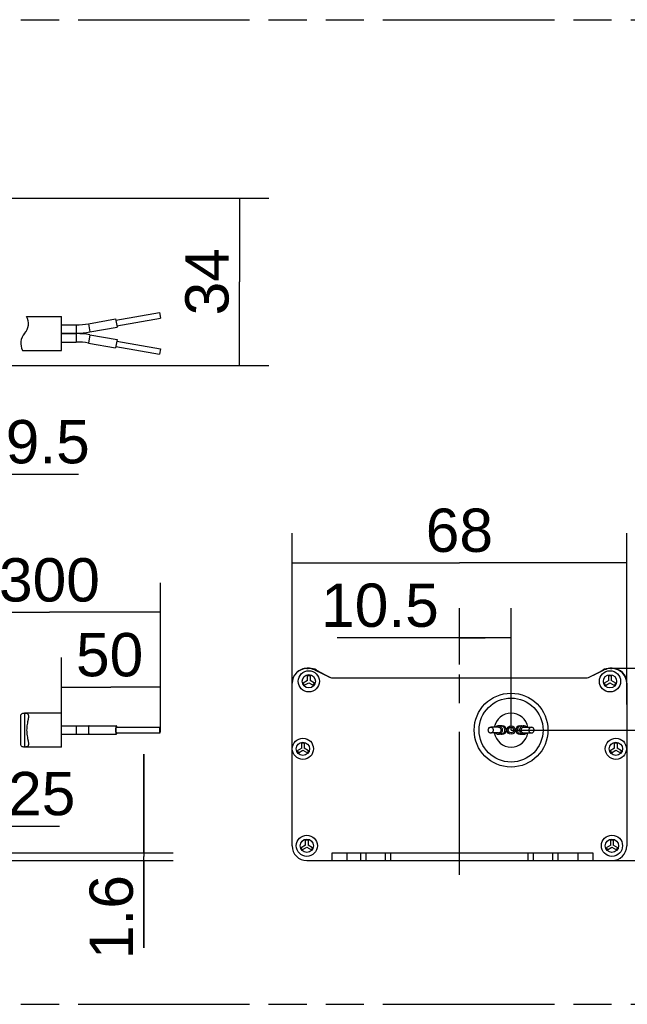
# Model space of a CAD drawing. Header units: millimetres. Extents: x 0 to 210, y 0 to 297.
# Tile 4 of 10: x 109 to 140, y 133 to 183. Entities that reach past the tile are written whole.
import ezdxf
from ezdxf.enums import TextEntityAlignment as Align

# ---------------------------------------------------------------- set-up
doc = ezdxf.new("R2010")
doc.units = ezdxf.units.MM
doc.header["$LTSCALE"] = 19.36
doc.linetypes.add('CENTER', pattern=[0.6, 0.375, -0.075, 0.075, -0.075])
doc.linetypes.add('PHANTOM', pattern=[0.8, 0.45, -0.05, 0.1, -0.05, 0.1, -0.05])
doc.layers.get('0').update_dxf_attribs({"linetype": 'CONTINUOUS'})
for name, color, linetype in [('DEFAULT_3', 7, 'PHANTOM'), ('Z_AXIS', 7, 'CONTINUOUS'), ('Z_DIM_2D', 7, 'CONTINUOUS')]:
    doc.layers.add(name, color=color, linetype=linetype)
doc.styles.add('TEXTSTYLE_3', font='helveticaneueltw1g-ltcn.otf')
doc.dimstyles.new('DIMSTYLE_1', dxfattribs={"dimtxt": 2.2, "dimasz": 3.5, "dimexe": 1.5, "dimexo": 0, "dimgap": 0.55, "dimtad": 1, "dimdec": 0, "dimlfac": 4, "dimdsep": 46, "dimtxsty": 'TEXTSTYLE_3', "dimblk": '_FILLED', "dimblk1": '_FILLED', "dimblk2": '_FILLED', "dimcen": 0.09, "dimclrt": 5, "dimadec": 4, "dimazin": 2, "dimtp": 0.3, "dimtm": 0.3, "dimtfac": 1, "dimtdec": 0, "dimtofl": 0, "dimtmove": 0, "dimatfit": 3, "dimldrblk": '_FILLED', "dimfxl": 0, "dimtolj": 1, "dimarcsym": 0})
doc.dimstyles.new('DIMSTYLE_3', dxfattribs={"dimtxt": 2.2, "dimasz": 3.5, "dimexe": 1.5, "dimexo": 0, "dimgap": 0.55, "dimtad": 1, "dimdec": 1, "dimlfac": 4, "dimdsep": 46, "dimtxsty": 'TEXTSTYLE_3', "dimblk": '_FILLED', "dimblk1": '_FILLED', "dimblk2": '_FILLED', "dimcen": 0.09, "dimclrt": 5, "dimadec": 4, "dimazin": 2, "dimtp": 0.3, "dimtm": 0.3, "dimtfac": 1, "dimtdec": 1, "dimtofl": 0, "dimtmove": 0, "dimatfit": 3, "dimldrblk": '_FILLED', "dimfxl": 0, "dimtolj": 1, "dimarcsym": 0})
doc.dimstyles.new('DIMSTYLE_4', dxfattribs={"dimtxt": 2.2, "dimasz": 3.5, "dimexe": 1.5, "dimexo": 0, "dimgap": 0.55, "dimtad": 1, "dimdec": 1, "dimlfac": 4, "dimdsep": 46, "dimtxsty": 'TEXTSTYLE_3', "dimblk": '_FILLED', "dimblk1": '_FILLED', "dimblk2": '_FILLED', "dimcen": 0.09, "dimclrt": 5, "dimadec": 4, "dimazin": 2, "dimtp": 0.2, "dimtm": 0.2, "dimtfac": 1, "dimtdec": 1, "dimtofl": 0, "dimtmove": 0, "dimatfit": 3, "dimldrblk": '_FILLED', "dimfxl": 0, "dimtolj": 1, "dimarcsym": 0})
doc.dimstyles.new('DIMSTYLE_6', dxfattribs={"dimtxt": 2.2, "dimasz": 3.5, "dimexe": 1.5, "dimexo": 0, "dimgap": 0.55, "dimtad": 1, "dimdec": 4, "dimlfac": 4, "dimdsep": 46, "dimtxsty": 'TEXTSTYLE_3', "dimblk": '_FILLED', "dimblk1": '_FILLED', "dimblk2": '_FILLED', "dimcen": 0.09, "dimclrt": 5, "dimadec": 4, "dimazin": 2, "dimtp": 0.2, "dimtm": 0.2, "dimtfac": 1, "dimtdec": 4, "dimtofl": 0, "dimtmove": 0, "dimatfit": 3, "dimldrblk": '_FILLED', "dimfxl": 0, "dimtolj": 1, "dimarcsym": 0})
doc.dimstyles.new('DIMSTYLE_7', dxfattribs={"dimtxt": 2.2, "dimasz": 3.5, "dimexe": 1.5, "dimexo": 0, "dimgap": 0.55, "dimtad": 1, "dimdec": 1, "dimlfac": 4, "dimdsep": 46, "dimtxsty": 'TEXTSTYLE_3', "dimblk": '_FILLED', "dimblk1": '_FILLED', "dimblk2": '_FILLED', "dimcen": 0.09, "dimclrt": 5, "dimadec": 4, "dimazin": 2, "dimtp": 0.1, "dimtm": 0.1, "dimtfac": 1, "dimtdec": 1, "dimtofl": 0, "dimtmove": 0, "dimatfit": 3, "dimldrblk": '_FILLED', "dimfxl": 0, "dimtolj": 1, "dimarcsym": 0})
doc.dimstyles.new('DIMSTYLE_8', dxfattribs={"dimtxt": 2.2, "dimasz": 3.5, "dimexe": 1.5, "dimexo": 0, "dimgap": 0.55, "dimtad": 1, "dimlfac": 4, "dimdsep": 46, "dimtxsty": 'TEXTSTYLE_3', "dimblk": '_FILLED', "dimblk1": '_FILLED', "dimblk2": '_FILLED', "dimcen": 0.09, "dimclrt": 5, "dimadec": 4, "dimazin": 2, "dimtp": 0.1, "dimtm": 0.1, "dimtfac": 1, "dimtofl": 0, "dimtmove": 0, "dimatfit": 3, "dimldrblk": '_FILLED', "dimfxl": 0, "dimtolj": 1, "dimarcsym": 0})

# ---------------------------------------------------------------- blocks, each defined once
blk = doc.blocks.new('*D2')
at = {"layer": 'Z_DIM_2D', "color": 2, "linetype": 'Continuous', "transparency": 16777216}
for p, q in [((139.214, 149.743), (149.74, 149.743)), ((148.24, 149.743), (148.24, 144.862)), ((148.24, 139.98), (148.24, 144.862)), ((134.951, 139.98), (149.74, 139.98))]:
    blk.add_line(p, q, dxfattribs=at)
at = {"layer": 'Z_DIM_2D', "color": 5, "linetype": 'Continuous', "transparency": 16777216, "style": 'TEXTSTYLE_3'}
blk.add_text('39', height=2.2, rotation=90, dxfattribs=at).set_placement((147.69, 144.862), align=Align.CENTER)
blk = doc.blocks.new('_FILLED')
at = {"color": 0, "linetype": 'ByBlock'}
blk.add_solid([(0, 0), (-1, 0.125), (-1, -0.125)], dxfattribs=at)
blk = doc.blocks.new('_NONE')
blk = doc.blocks.new('*D4')
at = {"layer": 'Z_DIM_2D', "color": 2, "linetype": 'Continuous', "transparency": 16777216}
for p, q in [((122.951, 148.98), (122.951, 156.603)), ((139.951, 148.98), (139.951, 156.603)), ((122.951, 155.103), (131.451, 155.103)), ((139.951, 155.103), (131.451, 155.103))]:
    blk.add_line(p, q, dxfattribs=at)
at = {"layer": 'Z_DIM_2D', "color": 5, "linetype": 'Continuous', "transparency": 16777216, "style": 'TEXTSTYLE_3'}
blk.add_text('68', height=2.2, dxfattribs=at).set_placement((131.451, 155.653), align=Align.CENTER)
blk = doc.blocks.new('*D8')
at = {"layer": 'Z_DIM_2D', "color": 2, "linetype": 'Continuous', "transparency": 16777216}
for p, q in [((104.988, 153.135), (104.988, 154.085)), ((116.263, 153.135), (116.263, 154.085)), ((104.988, 148.23), (104.988, 153.135)), ((116.263, 146.605), (116.263, 153.135)), ((104.988, 152.585), (110.625, 152.585)), ((116.263, 152.585), (110.625, 152.585))]:
    blk.add_line(p, q, dxfattribs=at)
at = {"layer": 'Z_DIM_2D', "color": 5, "linetype": 'Continuous', "transparency": 16777216, "style": 'TEXTSTYLE_3'}
blk.add_text('300', height=2.2, dxfattribs=at).set_placement((110.625, 153.135), align=Align.CENTER)
blk = doc.blocks.new('*D9')
at = {"layer": 'Z_DIM_2D', "color": 2, "linetype": 'Continuous', "transparency": 16777216}
for p, q in [((111.238, 149.336), (111.238, 150.286)), ((116.263, 149.336), (116.263, 150.286)), ((111.238, 147.468), (111.238, 149.336)), ((116.263, 146.605), (116.263, 149.336)), ((111.238, 148.786), (113.75, 148.786)), ((116.263, 148.786), (113.75, 148.786))]:
    blk.add_line(p, q, dxfattribs=at)
at = {"layer": 'Z_DIM_2D', "color": 5, "linetype": 'Continuous', "transparency": 16777216, "style": 'TEXTSTYLE_3'}
blk.add_text('50', height=2.2, dxfattribs=at).set_placement((113.682, 149.336), align=Align.CENTER)
blk = doc.blocks.new('*D11')
at = {"layer": 'Z_DIM_2D', "color": 2, "linetype": 'Continuous', "transparency": 16777216}
for p, q in [((68.276, 173.624), (121.774, 173.624)), ((120.274, 173.624), (120.274, 169.374)), ((120.274, 165.124), (120.274, 169.374)), ((105.526, 165.124), (121.774, 165.124))]:
    blk.add_line(p, q, dxfattribs=at)
at = {"layer": 'Z_DIM_2D', "color": 5, "linetype": 'Continuous', "transparency": 16777216, "style": 'TEXTSTYLE_3'}
blk.add_text('34', height=2.2, rotation=90, dxfattribs=at).set_placement((119.724, 169.374), align=Align.CENTER)
blk = doc.blocks.new('*D14')
at = {"layer": 'Z_DIM_2D', "color": 2, "linetype": 'Continuous', "transparency": 16777216}
for p, q in [((105.026, 165.124), (105.026, 158.1)), ((107.401, 163.343), (107.401, 158.1)), ((105.026, 159.6), (106.213, 159.6)), ((107.401, 159.6), (106.213, 159.6)), ((106.213, 159.6), (112.097, 159.6))]:
    blk.add_line(p, q, dxfattribs=at)
at = {"layer": 'Z_DIM_2D', "color": 5, "linetype": 'Continuous', "transparency": 16777216, "style": 'TEXTSTYLE_3'}
blk.add_text('9.5', height=2.2, dxfattribs=at).set_placement((108.403, 160.15))
blk = doc.blocks.new('*D15')
at = {"layer": 'Z_DIM_2D', "color": 2, "linetype": 'Continuous', "transparency": 16777216}
for p, q in [((134.076, 146.605), (145.575, 146.605)), ((144.075, 146.605), (144.075, 143.293)), ((144.075, 139.98), (144.075, 143.293)), ((134.951, 139.98), (145.575, 139.98))]:
    blk.add_line(p, q, dxfattribs=at)
at = {"layer": 'Z_DIM_2D', "color": 5, "linetype": 'Continuous', "transparency": 16777216, "style": 'TEXTSTYLE_3'}
blk.add_text('26.5', height=2.2, rotation=90, dxfattribs=at).set_placement((143.525, 143.293), align=Align.CENTER)
blk = doc.blocks.new('*D16')
at = {"layer": 'Z_DIM_2D', "color": 2, "linetype": 'Continuous', "transparency": 16777216}
for p, q in [((131.451, 149.944), (131.451, 152.797)), ((134.076, 146.605), (134.076, 152.797)), ((132.764, 151.297), (125.234, 151.297)), ((131.451, 151.297), (132.764, 151.297)), ((134.076, 151.297), (132.764, 151.297))]:
    blk.add_line(p, q, dxfattribs=at)
at = {"layer": 'Z_DIM_2D', "color": 5, "linetype": 'Continuous', "transparency": 16777216, "style": 'TEXTSTYLE_3'}
blk.add_text('10.5', height=2.2, dxfattribs=at).set_placement((130.405, 151.847), align=Align.RIGHT)
blk = doc.blocks.new('*D17')
at = {"layer": 'Z_DIM_2D', "color": 2, "linetype": 'Continuous', "transparency": 16777216}
for p, q in [((115.414, 140.38), (115.414, 145.38)), ((115.414, 145.38), (115.414, 140.18)), ((106.651, 140.38), (116.914, 140.38)), ((115.414, 135.551), (115.414, 140.18)), ((106.651, 139.98), (116.914, 139.98)), ((115.414, 139.98), (115.414, 135.551))]:
    blk.add_line(p, q, dxfattribs=at)
at = {"layer": 'Z_DIM_2D', "color": 5, "linetype": 'Continuous', "transparency": 16777216, "style": 'TEXTSTYLE_3'}
blk.add_text('1.6', height=2.2, rotation=90, dxfattribs=at).set_placement((114.864, 139.245), align=Align.RIGHT)
blk = doc.blocks.new('*D19')
at = {"layer": 'Z_DIM_2D', "color": 2, "linetype": 'Continuous', "transparency": 16777216}
for p, q in [((104.988, 144.98), (104.988, 140.232)), ((104.426, 141.732), (104.707, 141.732)), ((104.988, 141.732), (104.707, 141.732)), ((104.707, 141.732), (111.134, 141.732))]:
    blk.add_line(p, q, dxfattribs=at)
at = {"layer": 'Z_DIM_2D', "color": 5, "linetype": 'Continuous', "transparency": 16777216, "style": 'TEXTSTYLE_3'}
blk.add_text('2.25', height=2.2, dxfattribs=at).set_placement((105.962, 142.282))

msp = doc.modelspace()

# ---------------------------------------------------------------- linework, layer by layer
at = {"color": 7, "linetype": 'Continuous'}
for p, q in [((109.467687, 167.611922), (111.238003, 167.611922)), ((111.238003, 165.886922), (111.238003, 167.611922)), ((113.997658, 167.414357), (116.213475, 167.805066)), ((114.046713, 167.136149), (116.262531, 167.526857)), ((116.213475, 167.805066), (116.262531, 167.526857)), ((111.238003, 167.186922), (111.988003, 167.186922)), ((112.602283, 167.240664), (113.985285, 167.484525)), ((112.676084, 166.822121), (114.059086, 167.065982)), ((113.985285, 167.484525), (114.059086, 167.065982)), ((111.238003, 166.761922), (111.988003, 166.761922)), ((111.238003, 166.736922), (111.988003, 166.736922)), ((112.676084, 166.676722), (114.059086, 166.432862)), ((111.238003, 166.311922), (111.988003, 166.311922)), ((112.602283, 166.258179), (113.985285, 166.014319)), ((114.059086, 166.432862), (113.985285, 166.014319)), ((113.997658, 166.084486), (116.213475, 165.693778)), ((114.046713, 166.362694), (116.262531, 165.971986)), ((109.258319, 165.886922), (111.238003, 165.886922)), ((116.262531, 165.971986), (116.213475, 165.693778)), ((123.701151, 149.730275), (123.773489, 149.730275)), ((123.834577, 149.742828), (123.713699, 149.742828)), ((124.092601, 149.658995), (124.90046, 149.279139)), ((124.186058, 149.655369), (124.85465, 149.300679)), ((138.002461, 149.279132), (138.810502, 149.659014)), ((138.263172, 149.4017), (138.74134, 149.655369)), ((139.213699, 149.742828), (139.09282, 149.742828)), ((139.129572, 149.730275), (139.201215, 149.730275)), ((123.738745, 149.118858), (123.509248, 148.986358)), ((123.571748, 148.878105), (123.801245, 149.010605)), ((123.738745, 149.118858), (123.738745, 149.383858)), ((123.738745, 149.383858), (123.863745, 149.383858)), ((123.801245, 149.010605), (124.030742, 148.878105)), ((123.863745, 149.383858), (123.863745, 149.118858)), ((124.093242, 148.986358), (123.863745, 149.118858)), ((125.006824, 149.25538), (137.896111, 149.25538)), ((139.038868, 149.116756), (138.809371, 148.984256)), ((138.871871, 148.876003), (139.101368, 149.008503)), ((139.038868, 149.381756), (139.163868, 149.381756)), ((139.038868, 149.116756), (139.038868, 149.381756)), ((139.101368, 149.008503), (139.330865, 148.876003)), ((139.163868, 149.381756), (139.163868, 149.116756)), ((139.393365, 148.984256), (139.163868, 149.116756)), ((122.951199, 140.73028), (122.951199, 148.980323)), ((123.509248, 148.986358), (123.571748, 148.878105)), ((124.030742, 148.878105), (124.093242, 148.986358)), ((138.809371, 148.984256), (138.871871, 148.876003)), ((139.330865, 148.876003), (139.393365, 148.984256)), ((139.951167, 148.980323), (139.951167, 140.73028)), ((139.963699, 147.942828), (139.963699, 148.992828)), ((109.167585, 145.906066), (109.167585, 147.30459)), ((111.238003, 147.467828), (109.363003, 147.467828)), ((111.238003, 145.742835), (111.238003, 147.467821)), ((111.238003, 146.817828), (114.022186, 146.817828)), ((114.022186, 146.746578), (116.238003, 146.746578)), ((114.049702, 146.746578), (114.04635, 146.765925)), ((133.432837, 146.746578), (133.042129, 146.746578)), ((133.626222, 146.817828), (133.432837, 146.817828)), ((134.526222, 146.817828), (134.719607, 146.817828)), ((134.719607, 146.746578), (135.110315, 146.746578)), ((111.238003, 146.392828), (114.022186, 146.392828)), ((114.022186, 146.464078), (116.238003, 146.464078)), ((133.432837, 146.464078), (133.042129, 146.464078)), ((133.626222, 146.392828), (133.432837, 146.392828)), ((134.526222, 146.392828), (134.719607, 146.392828)), ((134.719607, 146.464078), (135.110315, 146.464078)), ((111.238003, 145.742828), (109.363003, 145.742828)), ((123.438667, 145.69138), (123.20917, 145.55888)), ((123.20917, 145.55888), (123.27167, 145.450627)), ((123.27167, 145.450627), (123.501167, 145.583127)), ((123.438667, 145.69138), (123.438667, 145.95638)), ((123.438667, 145.95638), (123.563667, 145.95638)), ((123.501167, 145.583127), (123.730664, 145.450627)), ((123.563667, 145.95638), (123.563667, 145.69138)), ((123.793164, 145.55888), (123.563667, 145.69138)), ((123.730664, 145.450627), (123.793164, 145.55888)), ((139.338667, 145.69138), (139.10917, 145.55888)), ((139.10917, 145.55888), (139.17167, 145.450627)), ((139.17167, 145.450627), (139.401167, 145.583127)), ((139.338667, 145.95638), (139.463667, 145.95638)), ((139.338667, 145.69138), (139.338667, 145.95638)), ((139.401167, 145.583127), (139.630664, 145.450627)), ((139.463667, 145.95638), (139.463667, 145.69138)), ((139.693164, 145.55888), (139.463667, 145.69138)), ((139.630664, 145.450627), (139.693164, 145.55888)), ((123.638544, 140.766401), (123.638544, 141.031401)), ((123.638544, 141.031401), (123.763544, 141.031401)), ((123.763544, 141.031401), (123.763544, 140.766401)), ((139.137381, 141.031512), (139.262381, 141.031512)), ((139.137381, 140.766512), (139.137381, 141.031512)), ((139.262381, 141.031512), (139.262381, 140.766512)), ((123.638544, 140.766401), (123.409047, 140.633901)), ((123.409047, 140.633901), (123.471547, 140.525648)), ((123.471547, 140.525648), (123.701044, 140.658148)), ((123.701044, 140.658148), (123.93054, 140.525648)), ((123.99304, 140.633901), (123.763544, 140.766401)), ((123.93054, 140.525648), (123.99304, 140.633901)), ((139.137381, 140.766512), (138.907884, 140.634012)), ((138.907884, 140.634012), (138.970384, 140.525759)), ((138.970384, 140.525759), (139.199881, 140.658259)), ((139.199881, 140.658259), (139.429377, 140.525759)), ((139.491877, 140.634012), (139.262381, 140.766512)), ((139.429377, 140.525759), (139.491877, 140.634012)), ((124.98212, 139.980328), (124.98212, 140.380328)), ((124.98212, 140.380328), (138.23212, 140.380328)), ((126.701167, 140.380328), (126.701167, 139.980328)), ((127.701167, 139.980328), (127.701167, 140.380328)), ((135.201167, 140.380328), (135.201167, 139.980328)), ((136.201167, 139.980328), (136.201167, 140.380328)), ((138.23212, 140.380328), (138.23212, 139.980328)), ((123.701151, 139.980328), (139.201215, 139.980328))]:
    msp.add_line(p, q, dxfattribs=at)
at = {"color": 9, "linetype": 'Continuous'}
for p, q in [((111.988003, 167.186922), (111.988003, 166.761922)), ((112.602283, 167.240664), (112.676084, 166.822121)), ((111.988003, 166.736922), (111.988003, 166.311922)), ((112.676084, 166.676722), (112.602283, 166.258179)), ((109.363003, 147.467828), (109.363003, 145.742828)), ((111.988003, 146.817828), (111.988003, 146.392828)), ((133.580043, 146.815665), (133.550261, 146.817828)), ((134.572401, 146.394991), (134.602183, 146.392828)), ((125.73212, 140.380328), (125.73212, 139.980328)), ((126.451167, 139.980328), (126.451167, 140.380328)), ((127.951167, 140.380328), (127.951167, 139.980328)), ((134.951167, 139.980328), (134.951167, 140.380328)), ((136.451167, 140.380328), (136.451167, 139.980328)), ((137.48212, 139.980328), (137.48212, 140.380328))]:
    msp.add_line(p, q, dxfattribs=at)
at = {"color": 7, "linetype": 'Continuous'}
for points in [[(109.167567, 147.30459), (109.167822, 147.317821), (109.170663, 147.348991), (109.176899, 147.376089), (109.186759, 147.399483), (109.200329, 147.419126), (109.217754, 147.435131), (109.239085, 147.447682), (109.26452, 147.457007), (109.293765, 147.463269), (109.326564, 147.466747), (109.363003, 147.467828)], [(109.363003, 147.467828), (109.399396, 147.46675), (109.432174, 147.463279), (109.461426, 147.457024), (109.48688, 147.447702), (109.508227, 147.435149), (109.525664, 147.419141), (109.539233, 147.399505), (109.549091, 147.37614), (109.555325, 147.349115), (109.558175, 147.318066), (109.558441, 147.30459)], [(109.539595, 147.146123), (109.516449, 147.027184), (109.50393, 146.961335), (109.492043, 146.8922), (109.481869, 146.820387), (109.473961, 146.747612), (109.469348, 146.675897), (109.467687, 146.605328)], [(109.558441, 147.30459), (109.557852, 147.2827), (109.554528, 147.242574), (109.548281, 147.197086), (109.539595, 147.146123)], [(109.467687, 146.605328), (109.46932, 146.53522), (109.473889, 146.46388), (109.481728, 146.39139), (109.491835, 146.319767), (109.503673, 146.250737), (109.51617, 146.184896)], [(113.998021, 146.765925), (113.994302, 146.744464), (113.991143, 146.720214), (113.988625, 146.69359), (113.98678, 146.665196), (113.985674, 146.635868), (113.985285, 146.605328)], [(113.985285, 146.605328), (113.985674, 146.574788), (113.98678, 146.54546), (113.988625, 146.517066), (113.991143, 146.490442), (113.994302, 146.466192), (113.998021, 146.444731)], [(114.022186, 146.746556), (114.018695, 146.74514), (114.015276, 146.740835), (114.011996, 146.733813), (114.008927, 146.724137), (114.006123, 146.712078), (114.003652, 146.697813), (114.001551, 146.681693), (113.999878, 146.663996), (113.998651, 146.645123), (113.997916, 146.625628), (113.997658, 146.605328)], [(113.997658, 146.605328), (113.997916, 146.585028), (113.998651, 146.565533), (113.999878, 146.54666), (114.001551, 146.528962), (114.003652, 146.512843), (114.006123, 146.498578), (114.008927, 146.486519), (114.011996, 146.476842), (114.015276, 146.469821), (114.018695, 146.465516), (114.022186, 146.4641)], [(114.022186, 146.817795), (114.016934, 146.815665), (114.011791, 146.809189), (114.006857, 146.798625), (114.002239, 146.784067), (113.998021, 146.765925)], [(114.04635, 146.765925), (114.042132, 146.784067), (114.037514, 146.798625), (114.03258, 146.809189), (114.027437, 146.815665), (114.022186, 146.817795)], [(116.238003, 146.746578), (116.234167, 146.744807), (116.230423, 146.739665), (116.22687, 146.731154), (116.223586, 146.719602), (116.220663, 146.705184), (116.21816, 146.688353), (116.216153, 146.66944), (116.214676, 146.648977), (116.21379, 146.627686), (116.213475, 146.605328)], [(116.213475, 146.605328), (116.21379, 146.58297), (116.214676, 146.561679), (116.216153, 146.541216), (116.21816, 146.522303), (116.220663, 146.505472), (116.223586, 146.491054), (116.22687, 146.479502), (116.230423, 146.470991), (116.234167, 146.465849), (116.238003, 146.464078)], [(116.262531, 146.605328), (116.262216, 146.627686), (116.26133, 146.648977), (116.259852, 146.66944), (116.257846, 146.688353), (116.255343, 146.705184), (116.25242, 146.719602), (116.249136, 146.731154), (116.245582, 146.739665), (116.241839, 146.744807), (116.238003, 146.746578)], [(116.238003, 146.464078), (116.241839, 146.465849), (116.245582, 146.470991), (116.249136, 146.479502), (116.25242, 146.491054), (116.255343, 146.505472), (116.257846, 146.522303), (116.259852, 146.541216), (116.26133, 146.561679), (116.262216, 146.58297), (116.262531, 146.605328)], [(133.042129, 146.746529), (133.017974, 146.744432), (132.994569, 146.738014), (132.972577, 146.727654), (132.952745, 146.713494), (132.935569, 146.696122), (132.921703, 146.675929), (132.911414, 146.653638), (132.905248, 146.630212), (132.903025, 146.605328)], [(132.903025, 146.605328), (132.905248, 146.580444), (132.911414, 146.557018), (132.921703, 146.534727), (132.935569, 146.514534), (132.952745, 146.497161), (132.972577, 146.483002), (132.994569, 146.472642), (133.017974, 146.466224), (133.042129, 146.464127)], [(133.181233, 146.605328), (133.179009, 146.630212), (133.172844, 146.653638), (133.162555, 146.675929), (133.148689, 146.696122), (133.131512, 146.713494), (133.111681, 146.727654), (133.089689, 146.738014), (133.066284, 146.744432), (133.042129, 146.746529)], [(133.042129, 146.464127), (133.066284, 146.466224), (133.089689, 146.472642), (133.111681, 146.483002), (133.131512, 146.497161), (133.148689, 146.514534), (133.162555, 146.534727), (133.172844, 146.557018), (133.179009, 146.580444), (133.181233, 146.605328)], [(133.432837, 146.817795), (133.403055, 146.815665), (133.373888, 146.809189), (133.345903, 146.798625), (133.319714, 146.784067), (133.295793, 146.765925), (133.276782, 146.746578)], [(133.642109, 146.605328), (133.639904, 146.635868), (133.633632, 146.665196), (133.623168, 146.69359), (133.608888, 146.720214), (133.59097, 146.744464), (133.569881, 146.765925), (133.54596, 146.784067), (133.519772, 146.798625), (133.491787, 146.809189), (133.46262, 146.815665), (133.432837, 146.817795)], [(133.571941, 146.605328), (133.570156, 146.627686), (133.565133, 146.648977), (133.556752, 146.66944), (133.545375, 146.688353), (133.531176, 146.705184), (133.5146, 146.719602), (133.495975, 146.731154), (133.475823, 146.739665), (133.454593, 146.744807), (133.432837, 146.746578)], [(133.432837, 146.392861), (133.46262, 146.394991), (133.491787, 146.401467), (133.519772, 146.412031), (133.54596, 146.426589), (133.569881, 146.444731), (133.59097, 146.466192), (133.608888, 146.490442), (133.623168, 146.517066), (133.633632, 146.54546), (133.639904, 146.574788), (133.642109, 146.605328)], [(133.432837, 146.464078), (133.454593, 146.465849), (133.475823, 146.470991), (133.495975, 146.479502), (133.5146, 146.491054), (133.531176, 146.505472), (133.545375, 146.522303), (133.556752, 146.541216), (133.565133, 146.561679), (133.570156, 146.58297), (133.571941, 146.605328)], [(134.719607, 146.817795), (134.689824, 146.815665), (134.660657, 146.809189), (134.632672, 146.798625), (134.606483, 146.784067), (134.582563, 146.765925), (134.561474, 146.744464), (134.543556, 146.720214), (134.529276, 146.69359), (134.518812, 146.665196), (134.51254, 146.635868), (134.510335, 146.605328)], [(134.510335, 146.605328), (134.51254, 146.574788), (134.518812, 146.54546), (134.529276, 146.517066), (134.543556, 146.490442), (134.561474, 146.466192), (134.582563, 146.444731), (134.606483, 146.426589), (134.632672, 146.412031), (134.660657, 146.401467), (134.689824, 146.394991), (134.719607, 146.392861)], [(134.719607, 146.746578), (134.697851, 146.744807), (134.676621, 146.739665), (134.656469, 146.731154), (134.637843, 146.719602), (134.621267, 146.705184), (134.607069, 146.688353), (134.595692, 146.66944), (134.587311, 146.648977), (134.582288, 146.627686), (134.580502, 146.605328)], [(134.580502, 146.605328), (134.582288, 146.58297), (134.587311, 146.561679), (134.595692, 146.541216), (134.607069, 146.522303), (134.621267, 146.505472), (134.637843, 146.491054), (134.656469, 146.479502), (134.676621, 146.470991), (134.697851, 146.465849), (134.719607, 146.464078)], [(134.875662, 146.746578), (134.85665, 146.765925), (134.83273, 146.784067), (134.806541, 146.798625), (134.778556, 146.809189), (134.749389, 146.815665), (134.719607, 146.817795)], [(135.110315, 146.746529), (135.08616, 146.744432), (135.062755, 146.738014), (135.040763, 146.727654), (135.020931, 146.713494), (135.003755, 146.696122), (134.989889, 146.675929), (134.9796, 146.653638), (134.973435, 146.630212), (134.971211, 146.605328)], [(134.971211, 146.605328), (134.973435, 146.580444), (134.9796, 146.557018), (134.989889, 146.534727), (135.003755, 146.514534), (135.020931, 146.497161), (135.040763, 146.483002), (135.062755, 146.472642), (135.08616, 146.466224), (135.110315, 146.464127)], [(135.249419, 146.605328), (135.247195, 146.630212), (135.24103, 146.653638), (135.230741, 146.675929), (135.216875, 146.696122), (135.199699, 146.713494), (135.179867, 146.727654), (135.157875, 146.738014), (135.13447, 146.744432), (135.110315, 146.746529)], [(135.110315, 146.464127), (135.13447, 146.466224), (135.157875, 146.472642), (135.179867, 146.483002), (135.199699, 146.497161), (135.216875, 146.514534), (135.230741, 146.534727), (135.24103, 146.557018), (135.247195, 146.580444), (135.249419, 146.605328)], [(109.51617, 146.184896), (109.539383, 146.065688), (109.548136, 146.014482), (109.554454, 145.96874), (109.557828, 145.928385), (109.558439, 145.906066)], [(113.998021, 146.444731), (114.002239, 146.426589), (114.006857, 146.412031), (114.011791, 146.401467), (114.016934, 146.394991), (114.022186, 146.392861)], [(114.022186, 146.392861), (114.027437, 146.394991), (114.03258, 146.401467), (114.037514, 146.412031), (114.042132, 146.426589), (114.04635, 146.444731), (114.049702, 146.464078)], [(133.276782, 146.464078), (133.295793, 146.444731), (133.319714, 146.426589), (133.345903, 146.412031), (133.373888, 146.401467), (133.403055, 146.394991), (133.432837, 146.392861)], [(134.719607, 146.392861), (134.749389, 146.394991), (134.778556, 146.401467), (134.806541, 146.412031), (134.83273, 146.426589), (134.85665, 146.444731), (134.875662, 146.464078)], [(109.363003, 145.742828), (109.326609, 145.743906), (109.293832, 145.747377), (109.26458, 145.753632), (109.239126, 145.762954), (109.217779, 145.775507), (109.200342, 145.791515), (109.186772, 145.811151), (109.176915, 145.834516), (109.170681, 145.861541), (109.167831, 145.89259), (109.167565, 145.906066)], [(109.558439, 145.906066), (109.558184, 145.892834), (109.555343, 145.861664), (109.549107, 145.834567), (109.539246, 145.811173), (109.525676, 145.79153), (109.508252, 145.775524), (109.486921, 145.762974), (109.461486, 145.753649), (109.432241, 145.747387), (109.399441, 145.743909), (109.363003, 145.742828)]]:
    msp.add_lwpolyline(points, dxfattribs=at)
at = {"color": 9, "linetype": 'Continuous'}
for points in [[(112.639184, 146.817828), (112.633932, 146.815665), (112.628788, 146.80922), (112.623855, 146.798625), (112.619234, 146.784094), (112.615019, 146.765925), (112.611296, 146.744486), (112.608141, 146.720214), (112.605618, 146.693604), (112.603778, 146.665196), (112.602659, 146.63557), (112.602283, 146.605328)], [(112.602283, 146.605328), (112.602659, 146.575086), (112.603778, 146.54546), (112.605618, 146.517052), (112.608141, 146.490442), (112.611296, 146.46617), (112.615019, 146.444731), (112.619234, 146.426562), (112.623855, 146.412031), (112.628788, 146.401436), (112.633932, 146.394991), (112.639184, 146.392828)], [(133.550261, 146.392828), (133.580043, 146.394991), (133.609219, 146.401436), (133.637195, 146.412031), (133.663401, 146.426562), (133.687304, 146.444731), (133.708418, 146.46617), (133.726311, 146.490442), (133.740621, 146.517052), (133.751055, 146.54546), (133.757402, 146.575086), (133.759532, 146.605328)], [(133.759532, 146.605328), (133.757402, 146.63557), (133.751055, 146.665196), (133.740621, 146.693604), (133.726311, 146.720214), (133.708418, 146.744486), (133.687304, 146.765925), (133.663401, 146.784094), (133.637195, 146.798625), (133.609219, 146.80922), (133.580043, 146.815665)], [(134.602183, 146.817828), (134.572401, 146.815665), (134.543224, 146.80922), (134.515249, 146.798625), (134.489042, 146.784094), (134.465139, 146.765925), (134.444026, 146.744486), (134.426133, 146.720214), (134.411823, 146.693604), (134.401388, 146.665196), (134.395042, 146.63557), (134.392911, 146.605328)], [(134.392911, 146.605328), (134.395042, 146.575086), (134.401388, 146.54546), (134.411823, 146.517052), (134.426133, 146.490442), (134.444026, 146.46617), (134.465139, 146.444731), (134.489042, 146.426562), (134.515249, 146.412031), (134.543224, 146.401436), (134.572401, 146.394991)]]:
    msp.add_lwpolyline(points, dxfattribs=at)
at = {"color": 7, "linetype": 'Continuous'}
for centre, radius in [((123.801245, 149.082773), 0.5375), ((139.101368, 149.080672), 0.5375), ((134.076222, 146.605296), 1.875), ((134.076222, 146.605328), 0.2125), ((134.076222, 146.605328), 0.14125), ((123.501167, 145.655296), 0.5375), ((139.401167, 145.655296), 0.5375), ((123.701044, 140.730316), 0.5375), ((139.199881, 140.730428), 0.5375)]:
    msp.add_circle(centre, radius, dxfattribs=at)
at = {"color": 9, "linetype": 'Continuous'}
for centre, radius in [((123.801245, 149.082773), 0.3375), ((139.101368, 149.080672), 0.3375), ((134.076222, 146.605296), 1.625), ((123.501167, 145.655296), 0.3375), ((139.401167, 145.655296), 0.3375), ((123.701044, 140.730316), 0.3375), ((139.199881, 140.730428), 0.3375)]:
    msp.add_circle(centre, radius, dxfattribs=at)
at = {"color": 7, "linetype": 'Continuous'}
for centre, radius, start, end in [((108.808421, 167.254336), 0.75, 317.6839972, 28.4753699), ((111.988003, 170.724422), 3.5375, 270, 280), ((109.917585, 166.244507), 0.75, 137.6839972, 208.4753699), ((111.988003, 170.724422), 3.9625, 270, 280), ((111.988003, 162.774422), 3.9625, 80, 90), ((111.988003, 162.774422), 3.5375, 80, 90), ((123.701151, 148.980323), 0.749952, 90, 180), ((123.713699, 148.992828), 0.75, 90, 135.7341486), ((123.773489, 148.980323), 0.749952, 64.8170742, 90), ((123.834577, 148.992828), 0.75, 62.0538716, 90), ((139.09282, 148.992828), 0.75, 90, 117.9461284), ((139.129572, 148.980323), 0.749952, 90, 115.1794723), ((139.201215, 148.980323), 0.749952, 0, 90), ((139.213699, 148.992828), 0.75, 0, 90), ((125.006824, 149.505347), 0.249967, 244.8170742, 270), ((137.896111, 149.505347), 0.249967, 270, 295.1794723), ((139.913699, 147.942828), 0.05, 318.5349431, 360), ((134.076222, 146.605296), 0.8625, 9.444498, 170.5554858), ((133.626222, 146.605328), 0.2125, 270, 90), ((134.526222, 146.605328), 0.2125, 90, 270), ((134.076222, 146.605296), 0.8625, 189.4401932, 350.5597906), ((123.701199, 140.730328), 0.75, 180.0036687, 269.9963313), ((139.201199, 140.730328), 0.75, 270.0012229, 359.9963312)]:
    msp.add_arc(centre, radius, start, end, dxfattribs=at)
at = {"layer": 'DEFAULT_3', "color": 91, "linetype": 'PHANTOM', "true_color": 0x80ff80}
for p, q in [((50.128636, 182.68), (150.128636, 182.68)), ((50.128636, 132.68), (150.128636, 132.68))]:
    msp.add_line(p, q, dxfattribs=at)
at = {"layer": 'Z_AXIS', "color": 7, "linetype": 'CENTER'}
msp.add_line((131.451167, 139.257978), (131.451167, 149.943969), dxfattribs=at)

# ---------------------------------------------------------------- dimensions: what is measured, and where the dimension line sits
at = {"layer": 'Z_DIM_2D', "color": 2, "linetype": 'Continuous'}
for base, p1, p2, angle, dimstyle, picture, middle in [((120.273713, 165.124422), (68.275503, 173.62439), (105.525503, 165.124422), 270, 'DIMSTYLE_3', '*D11', (120.273713, 169.382612)), ((105.025503, 159.600277), (107.400503, 163.343469), (105.025503, 165.124422), 180, 'DIMSTYLE_6', '*D14', (110.246259, 159.600277)), ((122.951199, 155.103485), (139.951167, 148.980323), (122.951199, 148.980323), 180, 'DIMSTYLE_3', '*D4', (131.447072, 155.103485)), ((148.240246, 149.742828), (134.951167, 139.980328), (139.213699, 149.742828), 90, 'DIMSTYLE_1', '*D2', (148.240246, 144.861577)), ((144.074745, 146.605296), (134.951167, 139.980328), (134.076222, 146.605296), 90, 'DIMSTYLE_4', '*D15', (144.074745, 143.296916)), ((115.41402, 139.980328), (106.650503, 140.380328), (106.650503, 139.980328), 270, 'DIMSTYLE_7', '*D17', (115.41402, 137.447168))]:
    dim = msp.add_linear_dim(base=base, p1=p1, p2=p2, angle=angle, dimstyle=dimstyle, override={"dimblk1": 'NONE', "dimblk2": 'NONE', "dimsah": 1}, dxfattribs=at)
    dim.commit()
    dim.dimension.update_dxf_attribs({"geometry": picture, "text_midpoint": middle, "dimtype": 160})
for base, p1, text, dimstyle, picture, middle in [((116.262531, 152.584602), (104.988003, 148.230328), '300', 'DIMSTYLE_3', '*D8', (110.621156, 152.584602)), ((116.262531, 148.78604), (111.238003, 150.28604), '50', 'DIMSTYLE_4', '*D9', (113.681976, 148.78604))]:
    dim = msp.add_linear_dim(base=base, p1=p1, p2=(116.262531, 146.605328), text=text, dimstyle=dimstyle, override={"dimblk1": 'NONE', "dimblk2": 'NONE', "dimsah": 1}, dxfattribs=at)
    dim.commit()
    dim.dimension.update_dxf_attribs({"geometry": picture, "text_midpoint": middle, "dimtype": 160})
for base, p1, p2, dimstyle, picture, middle in [((134.076222, 151.297311), (131.451167, 152.797311), (134.076222, 146.605296), 'DIMSTYLE_4', '*D16', (127.864628, 151.297311)), ((104.988003, 141.731843), (104.425503, 140.73028), (104.988003, 144.980328), 'DIMSTYLE_8', '*D19', (108.551797, 141.731843))]:
    dim = msp.add_linear_dim(base=base, p1=p1, p2=p2, dimstyle=dimstyle, override={"dimblk1": 'NONE', "dimblk2": 'NONE', "dimsah": 1}, dxfattribs=at)
    dim.commit()
    dim.dimension.update_dxf_attribs({"geometry": picture, "text_midpoint": middle, "dimtype": 160})

doc.saveas('drawing.dxf')
